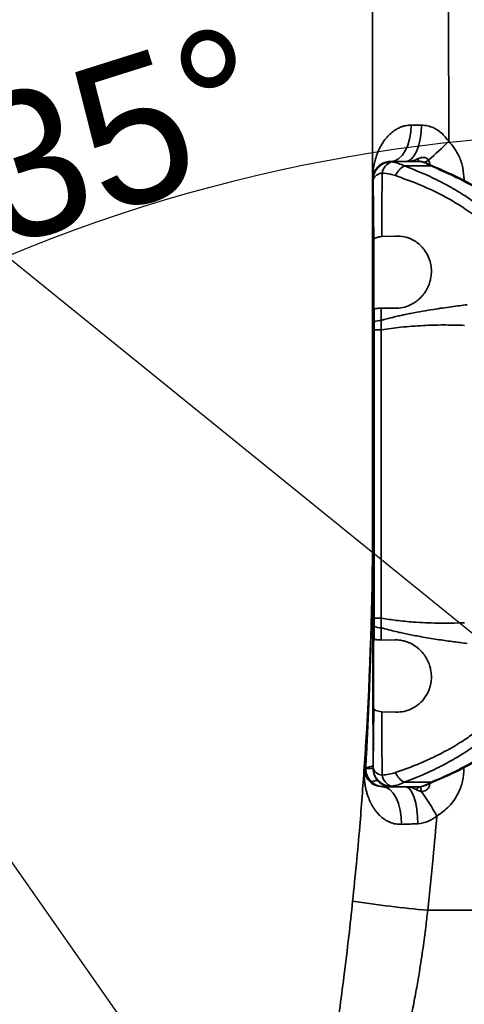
# Model space of a CAD drawing. Header units: millimetres. Extents: x 7702 to 16913, y -3294 to 4428.
# Tile 42 of 88: x 10341 to 10463, y 2278 to 2549. Entities that reach past the tile are written whole.
import ezdxf

# ---------------------------------------------------------------- set-up
doc = ezdxf.new("R2010")
doc.units = ezdxf.units.MM
doc.header["$LTSCALE"] = 6
doc.header["$PDSIZE"] = -1
doc.linetypes.add('CENTERX2', pattern=[20.32, 12.7, -2.54, 2.54, -2.54])
doc.layers.add('中心线', color=4, linetype='CENTERX2', lineweight=20)
doc.layers.add('虚拟位置', color=2, linetype='Continuous')
doc.dimstyles.new('ISO-25', dxfattribs={"dimtxt": 40, "dimasz": 30, "dimexe": 10, "dimexo": 0.625, "dimtad": 1, "dimtoh": 1, "dimdec": 1, "dimtxsty": 'Standard', "dimcen": 2.5, "dimclrd": 1, "dimclre": 1, "dimclrt": 4, "dimadec": 0, "dimazin": 0, "dimtfac": 1, "dimtdec": 1, "dimtmove": 0, "dimatfit": 3, "dimfxl": 1, "dimarcsym": 0})

# ---------------------------------------------------------------- blocks, each defined once
blk = doc.blocks.new('*D19')
at = {"layer": 'Defpoints', "color": 0, "linetype": 'ByBlock', "transparency": 16777216}
for p in [(10507.09, 2890.52), (10071.17, 2699.2), (10417.95, 2508.34), (10507.09, 2076.65), (10507.09, 1976.65)]:
    blk.add_point(p, dxfattribs=at)
at = {"layer": '中心线', "color": 1, "linetype": 'ByBlock', "lineweight": -2, "transparency": 16777216}
blk.add_arc((10507.09, 2076.65), 440.8, 93.9002, 121.0998, dxfattribs=at)
at = {"layer": '中心线', "color": 1, "linetype": 'ByBlock', "transparency": 16777216}
for points in [[(10476.94, 2521.43), (10477.28, 2511.43), (10507.09, 2517.45)], [(10282.13, 2449.9), (10276.68, 2458.28), (10254.26, 2437.73)]]:
    blk.add_solid(points, dxfattribs=at)
at = {"layer": '中心线', "color": 4, "linetype": 'ByBlock', "transparency": 16777216, "insert": (10368.34, 2516.72), "char_height": 40, "attachment_point": 5, "rotation": 17.5}
blk.add_mtext('{\\C3;35°}', dxfattribs=at)
blk = doc.blocks.new('*D25')
at = {"layer": 'Defpoints', "color": 0, "transparency": 16777216}
for p in [(10757.15, 2948.88), (10071.17, 2699.2), (10071.17, 2699.2), (10213.51, 2649.26), (10638.49, 2239.8)]:
    blk.add_point(p, dxfattribs=at)
at = {"layer": '中心线', "color": 1, "lineweight": -2, "transparency": 16777216}
blk.add_arc((10071.17, 2699.2), 150.84, 332.4139, 8.5861, dxfattribs=at)
at = {"layer": '中心线', "color": 1, "transparency": 16777216}
for points in [[(10215.48, 2720.49), (10225.17, 2722.96), (10212.92, 2750.79)], [(10209.05, 2626.61), (10200.69, 2632.09), (10188.4, 2604.27)]]:
    blk.add_solid(points, dxfattribs=at)
at = {"layer": '中心线', "color": 4, "transparency": 16777216, "insert": (10199.61, 2677.71), "char_height": 40, "attachment_point": 5, "rotation": 80.5}
blk.add_mtext('{\\C3;59°}', dxfattribs=at)

msp = doc.modelspace()

# ---------------------------------------------------------------- linework, layer by layer
at = {"color": 7, "linetype": 'Continuous', "lineweight": 35, "ltscale": 2}
for p, q in [((10438.09, 2504.65), (10438.09, 2579.63)), ((10443.19, 2509.64), (10442.3, 2509.57)), ((10442.41, 2509.59), (10443.19, 2509.65)), ((10443.19, 2509.65), (10443.09, 2509.65)), ((10443.09, 2509.65), (10443.09, 2509.65)), ((10447.09, 2509.65), (10443.09, 2509.65)), ((10443.2, 2509.63), (10443.19, 2509.65)), ((10443.19, 2509.65), (10451.33, 2509.65)), ((10446.83, 2508.41), (10454.2, 2508.41)), ((10451.14, 2509.65), (10451.09, 2509.65)), ((10451.33, 2509.65), (10451.14, 2509.65)), ((10454.96, 2508.25), (10454.6, 2508.41)), ((10438.09, 2410.77), (10438.09, 2504.65)), ((10438.19, 2504.65), (10438.09, 2504.65)), ((10440.58, 2489.03), (10444.41, 2489.14)), ((10438.4, 2488.15), (10438.41, 2488.16)), ((10438.4, 2469.15), (10438.4, 2488.15)), ((10438.55, 2469.01), (10438.4, 2469.15)), ((10444.24, 2469.26), (10440.45, 2469.32)), ((10438.56, 2463.29), (10440.47, 2463.29)), ((10438.56, 2384), (10438.56, 2463.29)), ((10440.47, 2384), (10440.47, 2463.29)), ((10438.56, 2384), (10440.47, 2384)), ((10438.42, 2378.16), (10438.55, 2378.29)), ((10440.45, 2377.98), (10444.24, 2378.04)), ((10438.35, 2359.2), (10438.35, 2374.66)), ((10438.41, 2359.14), (10438.35, 2359.2)), ((10444.41, 2358.15), (10440.58, 2358.27)), ((10436.19, 2342.67), (10436.19, 2342.96)), ((10438.22, 2343.5), (10438.22, 2342.71)), ((10440.78, 2337.68), (10440.78, 2337.65)), ((10443.04, 2337.65), (10440.78, 2337.65)), ((10442.3, 2337.73), (10442.45, 2337.72)), ((10442.45, 2337.72), (10443.19, 2337.65)), ((10443.09, 2337.65), (10443.04, 2337.65)), ((10443.19, 2337.65), (10443.09, 2337.65)), ((10443.19, 2337.65), (10451.33, 2337.65)), ((10446.83, 2338.88), (10454.2, 2338.88)), ((10451.09, 2337.65), (10451.14, 2337.65)), ((10451.14, 2337.65), (10451.33, 2337.65)), ((10454.6, 2338.88), (10454.96, 2339.04)), ((10451.54, 2336.33), (10451.54, 2336.33))]:
    msp.add_line(p, q, dxfattribs=at)
at = {"color": 8, "linetype": 'Continuous', "lineweight": 35, "ltscale": 2}
for p, q in [((10443.22, 2509.52), (10443.2, 2509.63)), ((10463.25, 2504.64), (10462.79, 2504.64)), ((10463.25, 2504.41), (10463.25, 2504.64)), ((10463.2, 2342.64), (10462.78, 2342.64)), ((10463.2, 2342.64), (10463.2, 2342.86))]:
    msp.add_line(p, q, dxfattribs=at)
at = {"color": 7, "linetype": 'Continuous', "lineweight": 35, "ltscale": 2, "flags": 128}
for points in [[(10459.03, 2515.19), (10459, 2551.29), (10458.98, 2579.65)], [(10448.68, 2519.64), (10448.57, 2517.69), (10448.25, 2515.82), (10447.74, 2514.09), (10447.04, 2512.57), (10446.19, 2511.33), (10445.23, 2510.41), (10444.18, 2509.84), (10443.09, 2509.65)], [(10451.5, 2519.64), (10451.42, 2517.69), (10451.17, 2515.82), (10450.76, 2514.09), (10450.21, 2512.57), (10449.54, 2511.33), (10448.78, 2510.41), (10447.95, 2509.84), (10447.09, 2509.65)], [(10436.19, 2342.96), (10436.1, 2342.97), (10436.02, 2342.97), (10435.95, 2342.98), (10435.89, 2342.98), (10435.85, 2342.98), (10435.82, 2342.98), (10435.8, 2342.99), (10435.79, 2342.99)], [(10446.02, 2327.3), (10445.96, 2329.3), (10445.68, 2331.23), (10445.21, 2333.02), (10444.55, 2334.59), (10443.75, 2335.89), (10442.83, 2336.85), (10441.83, 2337.45), (10440.78, 2337.65)], [(10442.45, 2337.7), (10442.69, 2337.67), (10443.19, 2337.65)], [(10450.49, 2327.46), (10450.44, 2329.44), (10450.25, 2331.34), (10449.94, 2333.11), (10449.52, 2334.65), (10449, 2335.92), (10448.41, 2336.87), (10447.76, 2337.45), (10447.09, 2337.65)]]:
    msp.add_lwpolyline(points, dxfattribs=at)
at = {"color": 7, "linetype": 'Continuous', "lineweight": 35, "ltscale": 2}
for centre, radius, start, end in [((10395.34, 2578.04), 89.48, 310.5043, 315.3809), ((10443.22, 2504.53), 5, 89.9975, 179.5474), ((10444.64, 2505.79), 3.99, 110.749, 170.3809), ((10449.43, 2503.49), 5.56, 117.7889, 155.83), ((10451.41, 2510.48), 0.891, 187.7751, 248.7401), ((10440.93, 2503.59), 2.88, 94.6213, 160.1485), ((10440.25, 2462.46), 3.47, 86.9584, 119.1481), ((9438.09, 2410.77), 1000, 359.42037, 0), ((9438.09, 2410.77), 1000, 356.11321, 359.39167), ((10440.25, 2384.83), 3.47, 240.8442, 273.0494), ((10440.78, 2342.65), 5, 176.1132, 270), ((10436.29, 2346.66), 3.71, 268.494, 301.397), ((10436.36, 2388.42), 45.75, 269.7878, 272.3368), ((10440.93, 2343.71), 2.88, 199.8509, 265.3776), ((10443.22, 2342.77), 5, 180.4533, 270.0011), ((10444.64, 2341.51), 3.99, 189.6218, 249.2481), ((10449.43, 2343.81), 5.57, 204.1718, 242.2105), ((10441.64, 2333.13), 4.62, 81.5087, 100.7141), ((10451.34, 2336.44), 1.24, 101.541, 162.1919), ((10453.71, 2337.23), 2.35, 168.3753, 202.3724), ((10396.71, 2297.34), 67.28, 28.6274, 35.4161), ((10492.23, 2714.11), 412.31, 261.6852, 264.5741)]:
    msp.add_arc(centre, radius, start, end, dxfattribs=at)
at = {"color": 8, "linetype": 'Continuous', "lineweight": 35, "ltscale": 2}
for centre, radius, start, end in [((10443.19, 2504.65), 5, 99.0371, 180.0092), ((10449.49, 2515.63), 6.89, 294.4564, 305.1853), ((10454.4, 2507.91), 0.545, 68.6407, 111.3765), ((10454.79, 2507.78), 0.499, 69.456, 113.7559), ((10443.19, 2342.65), 5, 223.6179, 261.4159), ((10454.4, 2339.39), 0.545, 248.6235, 291.3593), ((10454.79, 2339.51), 0.499, 246.2441, 290.544)]:
    msp.add_arc(centre, radius, start, end, dxfattribs=at)
at = {"color": 7, "linetype": 'Continuous', "lineweight": 35, "ltscale": 2}
for points, knots in [([(10448.68, 2519.64), (10448.44, 2519.63), (10447.92, 2519.62), (10447.17, 2519.5), (10446.38, 2519.3), (10445.63, 2519.02), (10444.79, 2518.62), (10443.94, 2518.08), (10443.06, 2517.38), (10442.23, 2516.57), (10441.44, 2515.63), (10440.67, 2514.49), (10439.95, 2513.19), (10439.29, 2511.66), (10438.77, 2510.04), (10438.38, 2508.25), (10438.13, 2506.48), (10438.1, 2505.23), (10438.09, 2504.65)], [0, 0, 0, 0, 0.031257, 0.065972, 0.10041, 0.141685, 0.17618, 0.231447, 0.286681, 0.339995, 0.402515, 0.471594, 0.546825, 0.628276, 0.726703, 0.807413, 0.909702, 1, 1, 1, 1]), ([(10451.5, 2519.64), (10450.96, 2519.64), (10449.99, 2519.64), (10449.08, 2519.64), (10448.68, 2519.64)], [0, 0, 0, 0, 0.559979, 1, 1, 1, 1]), ([(10459.03, 2515.19), (10458.39, 2515.99), (10457.21, 2517.47), (10455.12, 2518.83), (10453.21, 2519.53), (10452.07, 2519.6), (10451.5, 2519.64)], [0, 0, 0, 0, 0.326749, 0.601098, 0.800117, 1, 1, 1, 1]), ([(10463.25, 2504.64), (10463.18, 2505.74), (10463.05, 2507.93), (10462.04, 2510.82), (10460.7, 2513.28), (10459.59, 2514.55), (10459.03, 2515.19)], [0, 0, 0, 0, 0.282043, 0.562988, 0.782385, 1, 1, 1, 1]), ([(10443.09, 2509.65), (10442.44, 2509.57), (10441.13, 2509.42), (10439.47, 2508.27), (10438.32, 2506.61), (10438.17, 2505.3), (10438.09, 2504.65)], [0, 0, 0, 0, 0.25, 0.500003, 0.750001, 1, 1, 1, 1]), ([(10443.22, 2509.52), (10443.89, 2509.41), (10445.16, 2509.19), (10446.3, 2508.66), (10446.83, 2508.41)], [0, 0, 0, 0, 0.529359, 1, 1, 1, 1]), ([(10446.83, 2508.41), (10448.71, 2507.68), (10452.33, 2506.26), (10457.3, 2503.86), (10461.7, 2501.39), (10465.85, 2498.67), (10469.75, 2495.64), (10473.35, 2492.28), (10475.35, 2489.86), (10476.31, 2488.7)], [0, 0, 0, 0, 0.166715, 0.322104, 0.458971, 0.587815, 0.737354, 0.873636, 1, 1, 1, 1]), ([(10447.09, 2509.65), (10447.1, 2509.65), (10447.61, 2509.65), (10448.62, 2509.72), (10449.71, 2510), (10450.34, 2510.28), (10450.53, 2510.36)], [0, 0, 0, 0, 0.004378, 0.40754, 0.820832, 1, 1, 1, 1]), ([(10451.09, 2509.65), (10450.01, 2509.65), (10448.69, 2509.65), (10447.35, 2509.65), (10447.1, 2509.65), (10447.09, 2509.65)], [0, 0, 0, 0, 0.815003, 0.994244, 1, 1, 1, 1]), ([(10450.53, 2510.36), (10450.79, 2510.47), (10451.15, 2510.63), (10451.76, 2510.75), (10452.23, 2510.77), (10452.74, 2510.65), (10453.18, 2510.38), (10453.37, 2510.12), (10453.46, 2510)], [0, 0, 0, 0, 0.301275, 0.43499, 0.583611, 0.721615, 0.87339, 1, 1, 1, 1]), ([(10454.2, 2508.41), (10453.49, 2508.77), (10452.15, 2509.44), (10451.59, 2509.58), (10451.33, 2509.65)], [0, 0, 0, 0, 0.524736, 1, 1, 1, 1]), ([(10454.6, 2508.41), (10453.87, 2508.75), (10452.4, 2509.42), (10451.73, 2509.57), (10451.39, 2509.65)], [0, 0, 0, 0, 0.492891, 1, 1, 1, 1]), ([(10454.59, 2508.24), (10454.52, 2508.27), (10454.38, 2508.33), (10454.26, 2508.39), (10454.2, 2508.41)], [0, 0, 0, 0, 0.558724, 1, 1, 1, 1]), ([(10477.74, 2494.97), (10475.4, 2496.65), (10470.59, 2500.09), (10462.86, 2504.54), (10457.4, 2506.98), (10454.59, 2508.24)], [0, 0, 0, 0, 0.315092, 0.64694, 1, 1, 1, 1]), ([(10478.33, 2494.99), (10477.19, 2495.82), (10475.08, 2497.36), (10472.15, 2499.29), (10469.78, 2500.77), (10467.82, 2501.93), (10465.9, 2503.01), (10463.79, 2504.15), (10461.28, 2505.42), (10458.33, 2506.82), (10456.16, 2507.74), (10454.97, 2508.25)], [0, 0, 0, 0, 0.153944, 0.282236, 0.384876, 0.462773, 0.535503, 0.630362, 0.730823, 0.852455, 1, 1, 1, 1]), ([(10440.58, 2489.03), (10440.6, 2491.9), (10440.65, 2497.82), (10440.68, 2503.52), (10440.7, 2506.46)], [0, 0, 0, 0, 0.485719, 1, 1, 1, 1]), ([(10440.7, 2506.46), (10441.46, 2506.38), (10442.71, 2506.26), (10443.88, 2505.91), (10444.35, 2505.77)], [0, 0, 0, 0, 0.602723, 1, 1, 1, 1]), ([(10444.35, 2505.77), (10446.45, 2505.01), (10450.66, 2503.5), (10456.72, 2500.7), (10462.07, 2497.68), (10466.69, 2494.45), (10470.63, 2491.12), (10472.87, 2488.53), (10474, 2487.23)], [0, 0, 0, 0, 0.187207, 0.374222, 0.56098, 0.707517, 0.853841, 1, 1, 1, 1]), ([(10438.23, 2504.57), (10438.22, 2504.59), (10438.21, 2504.64), (10438.2, 2504.65), (10438.19, 2504.65)], [0, 0, 0, 0, 0.560067, 1, 1, 1, 1]), ([(10438.41, 2488.16), (10438.4, 2489.55), (10438.37, 2492.47), (10438.31, 2497.96), (10438.26, 2502), (10438.23, 2504.57)], [0, 0, 0, 0, 0.250002, 0.522466, 1, 1, 1, 1]), ([(10444.41, 2489.14), (10445.21, 2489.11), (10446.79, 2489.05), (10448.73, 2488.32), (10450.27, 2487.41), (10451.44, 2486.42), (10452.52, 2485.15), (10453.43, 2483.59), (10454.03, 2481.79), (10454.29, 2479.99), (10454.23, 2478.28), (10453.91, 2476.61), (10453.32, 2475.04), (10452.64, 2473.83), (10451.98, 2472.94), (10451.33, 2472.21), (10450.53, 2471.45), (10449.53, 2470.73), (10448.17, 2469.99), (10446.38, 2469.36), (10444.97, 2469.29), (10444.24, 2469.26)], [0, 0, 0, 0, 0.081144, 0.161603, 0.217458, 0.270984, 0.323095, 0.388852, 0.45071, 0.502371, 0.551816, 0.597382, 0.642564, 0.689199, 0.712937, 0.737385, 0.774044, 0.811766, 0.851304, 0.923354, 1, 1, 1, 1]), ([(10438.41, 2488.16), (10438.48, 2488.28), (10438.57, 2488.45), (10438.89, 2488.6), (10438.99, 2488.64), (10439.01, 2488.64), (10439.02, 2488.65), (10439.02, 2488.65), (10439.22, 2488.74), (10439.67, 2488.87), (10440.29, 2488.98), (10440.58, 2489.03)], [0, 0, 0, 0, 0.37024, 0.467247, 0.492298, 0.498931, 0.500772, 0.501324, 0.501629, 0.766416, 1, 1, 1, 1]), ([(10440.44, 2465.93), (10440.7, 2466), (10441.47, 2466.22), (10442.82, 2466.57), (10444.38, 2466.95), (10445.84, 2467.28), (10447.2, 2467.57), (10449.18, 2467.98), (10451.76, 2468.46), (10455.49, 2469.07), (10459.58, 2469.67), (10462.68, 2470.07), (10464.13, 2470.25)], [0, 0, 0, 0, 0.034577, 0.098363, 0.174391, 0.234038, 0.284913, 0.347447, 0.485347, 0.612908, 0.818555, 1, 1, 1, 1]), ([(10440.45, 2469.32), (10440.02, 2469.29), (10439.31, 2469.23), (10438.69, 2469.12), (10438.6, 2469.04), (10438.55, 2469.01)], [0, 0, 0, 0, 0.404699, 0.682399, 1, 1, 1, 1]), ([(10438.56, 2465.49), (10438.56, 2466.15), (10438.55, 2467.32), (10438.55, 2468.49), (10438.55, 2469.01)], [0, 0, 0, 0, 0.55793, 1, 1, 1, 1]), ([(10440.44, 2465.93), (10440.44, 2466.56), (10440.44, 2467.7), (10440.45, 2468.82), (10440.45, 2469.32)], [0, 0, 0, 0, 0.561162, 1, 1, 1, 1]), ([(10438.56, 2463.29), (10438.56, 2463.7), (10438.56, 2464.44), (10438.56, 2465.17), (10438.56, 2465.49)], [0, 0, 0, 0, 0.562009, 1, 1, 1, 1]), ([(10440.47, 2463.29), (10440.46, 2463.79), (10440.45, 2464.67), (10440.44, 2465.54), (10440.44, 2465.93)], [0, 0, 0, 0, 0.561701, 1, 1, 1, 1]), ([(10440.47, 2463.29), (10442.26, 2463.56), (10446.11, 2464.14), (10451.8, 2464.54), (10457.64, 2464.72), (10461.42, 2464.61), (10463.37, 2464.55)], [0, 0, 0, 0, 0.235827, 0.506217, 0.744687, 1, 1, 1, 1]), ([(10436.19, 2342.96), (10436.27, 2344.29), (10436.63, 2350.95), (10437.27, 2364.71), (10437.73, 2379.79), (10437.96, 2392.22), (10438.02, 2397.6), (10438.04, 2400.39), (10438.04, 2400.52), (10438.04, 2400.55), (10438.04, 2400.55), (10438.04, 2400.55), (10438.04, 2400.55), (10438.04, 2400.55), (10438.04, 2400.55), (10438.04, 2400.55), (10438.04, 2400.54), (10438.04, 2400.5), (10438.04, 2400.37), (10438.04, 2400.25), (10438.03, 2400.15)], [0, 0, 0, 0, 0.068903, 0.344519, 0.711978, 0.849055, 0.986069, 0.991827, 0.992547, 0.992909, 0.992953, 0.992986, 0.993008, 0.99303, 0.99305, 0.993085, 0.993183, 0.993592, 0.995214, 1, 1, 1, 1]), ([(10438.03, 2400.15), (10438.03, 2400.17), (10438.04, 2400.34), (10438.04, 2400.51), (10438.04, 2400.66)], [0, 0, 0, 0, 0.109921, 1, 1, 1, 1]), ([(10438.04, 2400.66), (10438.04, 2400.66), (10438.04, 2400.66), (10438.04, 2400.64), (10438.04, 2400.6), (10438.04, 2400.51), (10438.05, 2400.38), (10438.05, 2400.18), (10438.05, 2399.89), (10438.05, 2399.47), (10438.06, 2398.82), (10438.06, 2397.78), (10438.09, 2392.14), (10438.12, 2381.93), (10438.17, 2364.28), (10438.2, 2351.46), (10438.22, 2343.5)], [0, 0, 0, 0, 0.000395, 0.001192, 0.002263, 0.003994, 0.006984, 0.010319, 0.015206, 0.022442, 0.033275, 0.04985, 0.077144, 0.330567, 0.584063, 1, 1, 1, 1]), ([(10438.56, 2381.8), (10438.56, 2382.21), (10438.56, 2382.94), (10438.56, 2383.68), (10438.56, 2384)], [0, 0, 0, 0, 0.557996, 1, 1, 1, 1]), ([(10440.44, 2381.37), (10440.44, 2381.86), (10440.45, 2382.73), (10440.47, 2383.61), (10440.47, 2384)], [0, 0, 0, 0, 0.558222, 1, 1, 1, 1]), ([(10463.37, 2382.74), (10460.9, 2382.68), (10456.2, 2382.56), (10449.95, 2382.86), (10444.79, 2383.33), (10441.86, 2383.79), (10440.47, 2384)], [0, 0, 0, 0, 0.322474, 0.614613, 0.817456, 1, 1, 1, 1]), ([(10438.55, 2378.29), (10438.55, 2378.95), (10438.56, 2380.11), (10438.56, 2381.29), (10438.56, 2381.8)], [0, 0, 0, 0, 0.562156, 1, 1, 1, 1]), ([(10464.13, 2377.04), (10462.91, 2377.2), (10460.34, 2377.53), (10456.27, 2378.1), (10452.89, 2378.64), (10450.29, 2379.11), (10448.6, 2379.44), (10446.97, 2379.77), (10445.27, 2380.14), (10443.47, 2380.56), (10441.81, 2380.98), (10440.77, 2381.27), (10440.44, 2381.37)], [0, 0, 0, 0, 0.152446, 0.321411, 0.510864, 0.578961, 0.650638, 0.725912, 0.786861, 0.866412, 0.956769, 1, 1, 1, 1]), ([(10440.45, 2377.98), (10440.45, 2378.61), (10440.44, 2379.74), (10440.44, 2380.87), (10440.44, 2381.37)], [0, 0, 0, 0, 0.558807, 1, 1, 1, 1]), ([(10438.35, 2374.66), (10438.35, 2375.17), (10438.36, 2376.11), (10438.37, 2377.26), (10438.39, 2377.87), (10438.41, 2378.12), (10438.41, 2378.15), (10438.42, 2378.16)], [0, 0, 0, 0, 0.320638, 0.599522, 0.811075, 0.906054, 1, 1, 1, 1]), ([(10438.55, 2378.29), (10438.6, 2378.25), (10438.67, 2378.19), (10438.94, 2378.14), (10439.2, 2378.09), (10439.65, 2378.04), (10440.19, 2378), (10440.45, 2377.98)], [0, 0, 0, 0, 0.340902, 0.444326, 0.500457, 0.765216, 1, 1, 1, 1]), ([(10444.24, 2378.04), (10444.73, 2378.02), (10445.7, 2378), (10447.12, 2377.67), (10448.59, 2377.11), (10450.05, 2376.25), (10451.4, 2375.06), (10452.5, 2373.71), (10453.33, 2372.25), (10453.91, 2370.68), (10454.23, 2369.03), (10454.28, 2367.62), (10454.18, 2366.49), (10453.99, 2365.49), (10453.66, 2364.36), (10453.12, 2363.16), (10452.24, 2361.77), (10450.89, 2360.3), (10448.97, 2359.06), (10446.79, 2358.25), (10445.21, 2358.18), (10444.41, 2358.15)], [0, 0, 0, 0, 0.052008, 0.101546, 0.149473, 0.207997, 0.263343, 0.311213, 0.357672, 0.402578, 0.447925, 0.497232, 0.522606, 0.548866, 0.589944, 0.632414, 0.677049, 0.755618, 0.838486, 0.918882, 1, 1, 1, 1]), ([(10438.23, 2342.73), (10438.25, 2344.4), (10438.29, 2347.61), (10438.35, 2353.06), (10438.39, 2356.9), (10438.41, 2359.14)], [0, 0, 0, 0, 0.311135, 0.597168, 1, 1, 1, 1]), ([(10440.58, 2358.27), (10440.29, 2358.32), (10439.67, 2358.42), (10439.05, 2358.62), (10438.55, 2358.86), (10438.47, 2359.03), (10438.41, 2359.14)], [0, 0, 0, 0, 0.233787, 0.498244, 0.68337, 1, 1, 1, 1]), ([(10474, 2360.06), (10473.05, 2358.95), (10471.14, 2356.73), (10467.87, 2353.81), (10464.36, 2351.17), (10460.64, 2348.8), (10456.75, 2346.66), (10452.72, 2344.75), (10448.59, 2343.02), (10445.76, 2342.03), (10444.35, 2341.53)], [0, 0, 0, 0, 0.124565, 0.249237, 0.374057, 0.499023, 0.624123, 0.749331, 0.874631, 1, 1, 1, 1]), ([(10440.7, 2340.84), (10440.68, 2343.77), (10440.65, 2349.48), (10440.6, 2355.39), (10440.58, 2358.27)], [0, 0, 0, 0, 0.514281, 1, 1, 1, 1]), ([(10476.31, 2358.6), (10475.6, 2357.72), (10474.16, 2355.95), (10471.65, 2353.41), (10468.81, 2350.91), (10465.48, 2348.38), (10461.69, 2345.9), (10457.29, 2343.43), (10452.32, 2341.03), (10448.7, 2339.62), (10446.83, 2338.88)], [0, 0, 0, 0, 0.0942348, 0.1910653, 0.2990905, 0.4122635, 0.5413172, 0.678369, 0.8335212, 1, 1, 1, 1]), ([(10454.59, 2339.06), (10456.73, 2339.99), (10460.87, 2341.81), (10466.84, 2345.04), (10472.45, 2348.47), (10476, 2351.06), (10477.74, 2352.33)], [0, 0, 0, 0, 0.26733, 0.519572, 0.765648, 1, 1, 1, 1]), ([(10454.97, 2339.04), (10455.85, 2339.42), (10457.46, 2340.1), (10459.6, 2341.08), (10461.38, 2341.93), (10463.15, 2342.82), (10465.23, 2343.91), (10467.83, 2345.36), (10470.92, 2347.21), (10474.5, 2349.52), (10477, 2351.34), (10478.33, 2352.31)], [0, 0, 0, 0, 0.109628, 0.198854, 0.267673, 0.332865, 0.42148, 0.53167, 0.664814, 0.820924, 1, 1, 1, 1]), ([(10432.6, 2306.13), (10433.29, 2313), (10434.51, 2325.27), (10435.4, 2337.57), (10435.79, 2342.99)], [0, 0, 0, 0, 0.559812, 1, 1, 1, 1]), ([(10435.79, 2342.99), (10435.77, 2342.64), (10435.73, 2341.91), (10435.74, 2340.78), (10435.82, 2339.61), (10435.95, 2338.46), (10436.14, 2337.39), (10436.39, 2336.35), (10436.67, 2335.38), (10437.05, 2334.33), (10437.48, 2333.35), (10437.97, 2332.42), (10438.46, 2331.64), (10438.97, 2330.92), (10439.53, 2330.26), (10440.25, 2329.53), (10441.08, 2328.84), (10442.01, 2328.26), (10443.07, 2327.75), (10444.37, 2327.34), (10445.5, 2327.31), (10446.02, 2327.3)], [0, 0, 0, 0, 0.052105, 0.108486, 0.169141, 0.226434, 0.281425, 0.331044, 0.385113, 0.431217, 0.496444, 0.542354, 0.586796, 0.629823, 0.671447, 0.712188, 0.776216, 0.824058, 0.862355, 0.935346, 1, 1, 1, 1]), ([(10437.79, 2338.99), (10437.41, 2339.42), (10436.62, 2340.31), (10436.22, 2341.68), (10436.19, 2342.47), (10436.19, 2342.67)], [0, 0, 0, 0, 0.422572, 0.857742, 1, 1, 1, 1]), ([(10438.22, 2342.71), (10438.22, 2342.71), (10438.22, 2342.72), (10438.23, 2342.73), (10438.23, 2342.73)], [0, 0, 0, 0, 0.559868, 1, 1, 1, 1]), ([(10438.22, 2342.71), (10438.23, 2342.53), (10438.25, 2341.78), (10438.58, 2340.49), (10439.24, 2339.63), (10439.57, 2339.2)], [0, 0, 0, 0, 0.138933, 0.568045, 1, 1, 1, 1]), ([(10444.35, 2341.53), (10443.74, 2341.35), (10442.57, 2341.01), (10441.31, 2340.89), (10440.7, 2340.84)], [0, 0, 0, 0, 0.516488, 1, 1, 1, 1]), ([(10455.76, 2329.58), (10456.95, 2330.41), (10459.34, 2332.08), (10461.62, 2335.54), (10462.97, 2339.13), (10463.12, 2341.47), (10463.2, 2342.64)], [0, 0, 0, 0, 0.275553, 0.554749, 0.776785, 1, 1, 1, 1]), ([(10439.57, 2339.2), (10439.39, 2339.28), (10439.02, 2339.45), (10438.2, 2339.14), (10437.79, 2338.99)], [0, 0, 0, 0, 0.500001, 1, 1, 1, 1]), ([(10440.78, 2337.68), (10440.4, 2337.73), (10439.51, 2337.87), (10438.48, 2338.39), (10437.93, 2338.87), (10437.79, 2338.99)], [0, 0, 0, 0, 0.3555, 0.83573, 1, 1, 1, 1]), ([(10443.04, 2337.65), (10443.03, 2337.65), (10442.28, 2337.65), (10441.52, 2337.66), (10440.78, 2337.68)], [0, 0, 0, 0, 0.010956, 1, 1, 1, 1]), ([(10440.78, 2337.65), (10441.79, 2337.65), (10443.82, 2337.65), (10446, 2337.65), (10447.09, 2337.65)], [0, 0, 0, 0, 0.4999495, 1, 1, 1, 1]), ([(10443.19, 2337.65), (10443.2, 2337.65), (10443.21, 2337.67), (10443.22, 2337.74), (10443.22, 2337.77)], [0, 0, 0, 0, 0.559907, 1, 1, 1, 1]), ([(10446.83, 2338.88), (10446.3, 2338.63), (10445.16, 2338.1), (10443.89, 2337.89), (10443.22, 2337.77)], [0, 0, 0, 0, 0.470648, 1, 1, 1, 1]), ([(10447.09, 2337.65), (10447.1, 2337.65), (10447.23, 2337.65), (10447.96, 2337.65), (10449.25, 2337.65), (10450.44, 2337.65), (10451.04, 2337.65), (10451.09, 2337.65)], [0, 0, 0, 0, 0.005224, 0.098494, 0.538112, 0.963873, 1, 1, 1, 1]), ([(10450.16, 2336.81), (10450.12, 2336.83), (10449.67, 2337.09), (10448.81, 2337.47), (10447.82, 2337.63), (10447.21, 2337.65), (10447.1, 2337.65), (10447.09, 2337.65)], [0, 0, 0, 0, 0.037009, 0.465718, 0.901999, 0.995835, 1, 1, 1, 1]), ([(10451.33, 2337.65), (10451.59, 2337.71), (10452.15, 2337.85), (10453.49, 2338.53), (10454.2, 2338.88)], [0, 0, 0, 0, 0.4754363, 1, 1, 1, 1]), ([(10451.39, 2337.65), (10451.73, 2337.72), (10452.4, 2337.87), (10453.87, 2338.55), (10454.6, 2338.88)], [0, 0, 0, 0, 0.50706, 1, 1, 1, 1]), ([(10454.2, 2338.88), (10454.27, 2338.92), (10454.4, 2338.97), (10454.53, 2339.03), (10454.59, 2339.06)], [0, 0, 0, 0, 0.561273, 1, 1, 1, 1]), ([(10451.54, 2336.33), (10451.37, 2336.36), (10450.83, 2336.45), (10450.44, 2336.66), (10450.16, 2336.81)], [0, 0, 0, 0, 0.307567, 1, 1, 1, 1]), ([(10450.49, 2327.46), (10451.49, 2327.6), (10453.39, 2327.87), (10455, 2329.03), (10455.76, 2329.58)], [0, 0, 0, 0, 0.528137, 1, 1, 1, 1]), ([(10453.24, 2303.65), (10453.76, 2308.48), (10454.68, 2317.12), (10455.43, 2325.77), (10455.76, 2329.58)], [0, 0, 0, 0, 0.559986, 1, 1, 1, 1]), ([(10446.02, 2327.3), (10446.83, 2327.33), (10448.27, 2327.38), (10449.81, 2327.44), (10450.49, 2327.46)], [0, 0, 0, 0, 0.559739, 1, 1, 1, 1]), ([(10416.35, 2203.37), (10416.95, 2206.27), (10418.18, 2212.12), (10419.98, 2221.22), (10421.78, 2230.8), (10423.59, 2240.98), (10425.18, 2250.51), (10426.57, 2259.37), (10427.8, 2267.57), (10429.02, 2276.27), (10430.29, 2285.99), (10431.51, 2295.99), (10432.26, 2302.94), (10432.6, 2306.13)], [0, 0, 0, 0, 0.086391, 0.174714, 0.269405, 0.368256, 0.472678, 0.547288, 0.626204, 0.710673, 0.799441, 0.907659, 1, 1, 1, 1]), ([(10429.11, 2196.72), (10429.48, 2198.15), (10430.27, 2201.13), (10431.52, 2205.83), (10432.89, 2210.94), (10434.37, 2216.47), (10435.97, 2222.43), (10437.58, 2228.48), (10439.36, 2235.19), (10441.18, 2242.21), (10442.64, 2247.92), (10443.54, 2251.57), (10443.98, 2253.34), (10444.4, 2255.06), (10444.8, 2256.74), (10445.19, 2258.38), (10445.64, 2260.31), (10446.19, 2262.7), (10446.87, 2265.73), (10447.63, 2269.23), (10448.45, 2273.2), (10449.33, 2277.65), (10450.18, 2282.22), (10451.08, 2287.5), (10451.93, 2293.03), (10452.69, 2298.67), (10453.07, 2302.1), (10453.24, 2303.65)], [0, 0, 0, 0, 0.041067, 0.086046, 0.134945, 0.187773, 0.244543, 0.305267, 0.359964, 0.435148, 0.504018, 0.52101, 0.537568, 0.553691, 0.569379, 0.58463, 0.599446, 0.623319, 0.651457, 0.683865, 0.720551, 0.761524, 0.806789, 0.846202, 0.906735, 0.958008, 1, 1, 1, 1]), ([(10453.24, 2303.65), (10458.24, 2303.65), (10468.25, 2303.65), (10482.26, 2303.65), (10495.21, 2303.65), (10503.13, 2303.65), (10507.09, 2303.65)], [0, 0, 0, 0, 0.279997, 0.559994, 0.779997, 1, 1, 1, 1])]:
    msp.add_open_spline(points, degree=3, knots=knots, dxfattribs=at)
at = {"color": 8, "linetype": 'Continuous', "lineweight": 35, "ltscale": 2}
for points, knots in [([(10453.46, 2510), (10453.58, 2509.77), (10453.8, 2509.36), (10453.83, 2508.94), (10453.84, 2508.75)], [0, 0, 0, 0, 0.543751, 1, 1, 1, 1]), ([(10453.78, 2338.52), (10453.79, 2338.38), (10453.81, 2338.14), (10453.68, 2337.7), (10453.45, 2337.22), (10452.99, 2336.76), (10452.37, 2336.43), (10451.87, 2336.34), (10451.58, 2336.33), (10451.54, 2336.33)], [0, 0, 0, 0, 0.1414143, 0.2280255, 0.4028331, 0.5878315, 0.744228, 0.9627719, 1, 1, 1, 1])]:
    msp.add_open_spline(points, degree=3, knots=knots, dxfattribs=at)
at = {"layer": '虚拟位置', "ltscale": 2}
for p, q in [((10071.17, 2699.2), (10638.49, 2239.8)), ((10507.09, 2076.65), (10071.17, 2699.2))]:
    msp.add_line(p, q, dxfattribs=at)

# ---------------------------------------------------------------- dimensions: what is measured, and where the dimension line sits
at = {"layer": '中心线'}
dim = msp.add_angular_dim_2l(base=(10213.51, 2649.26), line1=((10071.17, 2699.2), (10638.49, 2239.8)), line2=((10071.17, 2699.2), (10757.15, 2948.88)), text='{\\C3;<>}', dimstyle='ISO-25', dxfattribs=at)
dim.commit()
dim.dimension.update_dxf_attribs({"geometry": '*D25', "text_midpoint": (10199.61, 2677.71)})
at = {"layer": '中心线', "linetype": 'ByBlock'}
dim = msp.add_angular_dim_2l(base=(10417.95, 2508.34), line1=((10507.09, 1976.65), (10507.09, 2890.52)), line2=((10507.09, 2076.65), (10071.17, 2699.2)), text='{\\C3;<>}', dimstyle='ISO-25', dxfattribs=at)
dim.commit()
dim.dimension.update_dxf_attribs({"geometry": '*D19', "text_midpoint": (10368.34, 2516.72)})

doc.saveas('drawing.dxf')
